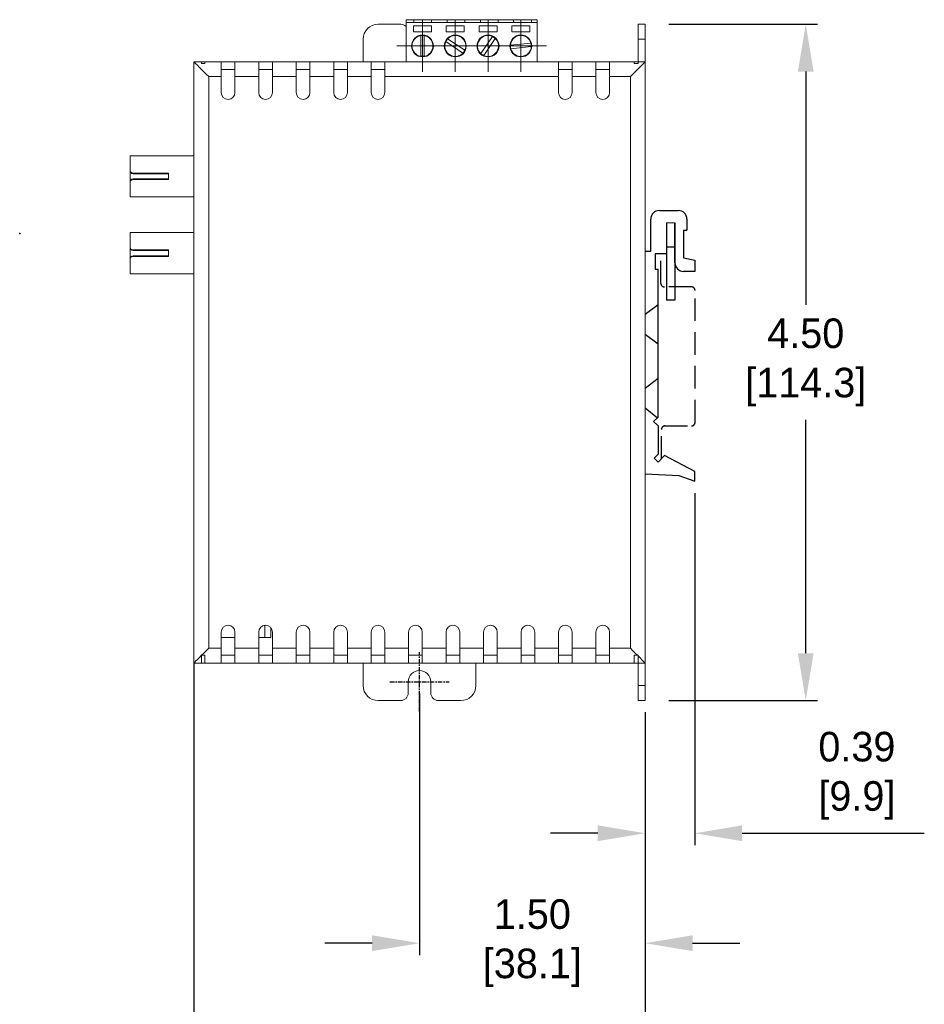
# Model space of a CAD drawing. Header units: inches. Extents: x 0 to 284, y 0 to 223.
# Tile 2 of 8: x 0 to 76, y 66 to 150. Entities that reach past the tile are written whole.
import ezdxf

# ---------------------------------------------------------------- set-up
doc = ezdxf.new("R2010")
doc.units = ezdxf.units.IN
doc.header["$LTSCALE"] = 0.3
doc.header["$MEASUREMENT"] = 0
doc.linetypes.add('CENTER', pattern=[2, 1.25, -0.25, 0.25, -0.25])
doc.linetypes.add('HIDDEN', pattern=[9.525, 6.35, -3.175])
for name, color, linetype in [('Center', 40, 'CENTER'), ('Dimensions', 140, 'Continuous'), ('Hidden', 102, 'HIDDEN')]:
    doc.layers.add(name, color=color, linetype=linetype)
doc.dimstyles.new('ISO-25', dxfattribs={"dimtxt": 2.5, "dimasz": 2.5, "dimexe": 1.25, "dimexo": 0.625, "dimtad": 1, "dimtxsty": 'Standard', "dimcen": 2.5, "dimadec": 0, "dimazin": 0, "dimtfac": 1, "dimtmove": 0, "dimatfit": 3, "dimfxl": 1, "dimarcsym": 0})

# ---------------------------------------------------------------- blocks, each defined once
blk = doc.blocks.new('SW_CENTERMARKSYMBOL_11')
at = {"color": 0, "linetype": 'Continuous', "lineweight": 0}
for p, q in [((0, 1.25), (0, 2.175)), ((0, 0), (0, 1.25)), ((-1.25, 0), (-2.175, 0)), ((0, 0), (-1.25, 0)), ((0, 0), (0, -1.25)), ((0, 0), (1.25, 0)), ((1.25, 0), (2.175, 0)), ((0, -1.25), (0, -2.175))]:
    blk.add_line(p, q, dxfattribs=at)
blk = doc.blocks.new('SW_CENTERMARKSYMBOL_12')
at = {"color": 0, "linetype": 'Continuous', "lineweight": 0}
for p, q in [((0, 1.25), (0, 2.175)), ((0, 0), (0, 1.25)), ((-1.25, 0), (-2.175, 0)), ((0, 0), (-1.25, 0)), ((0, 0), (0, -1.25)), ((0, 0), (1.25, 0)), ((1.25, 0), (2.175, 0)), ((0, -1.25), (0, -2.175))]:
    blk.add_line(p, q, dxfattribs=at)
blk = doc.blocks.new('SW_CENTERMARKSYMBOL_13')
at = {"color": 0, "linetype": 'Continuous', "lineweight": 0}
for p, q in [((0, 1.25), (0, 2.175)), ((0, 0), (0, 1.25)), ((-1.25, 0), (-2.175, 0)), ((0, 0), (-1.25, 0)), ((0, 0), (0, -1.25)), ((0, 0), (1.25, 0)), ((1.25, 0), (2.175, 0)), ((0, -1.25), (0, -2.175))]:
    blk.add_line(p, q, dxfattribs=at)
blk = doc.blocks.new('SW_CENTERMARKSYMBOL_14')
at = {"color": 0, "linetype": 'Continuous', "lineweight": 0}
for p, q in [((0, 1.25), (0, 2.175)), ((0, 0), (0, 1.25)), ((-1.25, 0), (-2.175, 0)), ((0, 0), (-1.25, 0)), ((0, 0), (0, -1.25)), ((0, 0), (1.25, 0)), ((1.25, 0), (2.175, 0)), ((0, -1.25), (0, -2.175))]:
    blk.add_line(p, q, dxfattribs=at)
blk = doc.blocks.new('*D19')
at = {"layer": 'Defpoints', "color": 0}
for p in [(53.807, 149.284), (53.807, 92.134), (66.366, 92.134)]:
    blk.add_point(p, dxfattribs=at)
at = {"layer": 'Dimensions', "color": 0, "lineweight": -2}
for p, q in [((54.807, 149.284), (67.366, 149.284)), ((66.366, 145.284), (66.366, 125.567)), ((66.366, 96.134), (66.366, 115.852)), ((54.807, 92.134), (67.366, 92.134))]:
    blk.add_line(p, q, dxfattribs=at)
at = {"layer": 'Dimensions', "color": 0}
for points in [[(65.699, 145.284), (67.032, 145.284), (66.366, 149.284)], [(65.699, 96.134), (67.032, 96.134), (66.366, 92.134)]]:
    blk.add_solid(points, dxfattribs=at)
at = {"layer": 'Dimensions', "color": 0, "insert": (66.366, 120.709), "char_height": 2.5, "attachment_point": 5}
blk.add_mtext('4.50\\P[114.3]', dxfattribs=at)
blk = doc.blocks.new('*D26')
at = {"layer": 'Defpoints', "color": 0}
for p in [(33.757, 93.734), (52.807, 92.146), (33.757, 71.636)]:
    blk.add_point(p, dxfattribs=at)
at = {"layer": 'Dimensions', "color": 0, "lineweight": -2}
for p, q in [((33.757, 92.734), (33.757, 70.636)), ((52.807, 91.146), (52.807, 70.636)), ((29.757, 71.636), (25.757, 71.636)), ((56.807, 71.636), (60.807, 71.636))]:
    blk.add_line(p, q, dxfattribs=at)
at = {"layer": 'Dimensions', "color": 0}
for points in [[(29.757, 72.302), (29.757, 70.969), (33.757, 71.636)], [(56.807, 72.302), (56.807, 70.969), (52.807, 71.636)]]:
    blk.add_solid(points, dxfattribs=at)
at = {"layer": 'Dimensions', "color": 0, "insert": (43.282, 71.636), "char_height": 2.5, "attachment_point": 5}
blk.add_mtext('1.50\\P[38.1]', dxfattribs=at)
blk = doc.blocks.new('*D27')
at = {"layer": 'Defpoints', "color": 0}
for p in [(14.707, 96.309), (52.807, 91.146), (14.707, 58.832)]:
    blk.add_point(p, dxfattribs=at)
at = {"layer": 'Dimensions', "color": 0, "lineweight": -2}
for p, q in [((14.707, 95.309), (14.707, 57.832)), ((52.807, 90.146), (52.807, 57.832)), ((18.707, 58.832), (26.816, 58.832)), ((48.807, 58.832), (40.698, 58.832))]:
    blk.add_line(p, q, dxfattribs=at)
at = {"layer": 'Dimensions', "color": 0}
for points in [[(18.707, 59.499), (18.707, 58.166), (14.707, 58.832)], [(48.807, 59.499), (48.807, 58.166), (52.807, 58.832)]]:
    blk.add_solid(points, dxfattribs=at)
at = {"layer": 'Dimensions', "color": 0, "insert": (33.757, 58.832), "char_height": 2.5, "attachment_point": 5}
blk.add_mtext('3.00\\P[76.2]', dxfattribs=at)
blk = doc.blocks.new('*D28')
at = {"layer": 'Defpoints', "color": 0}
for p in [(56.994, 110.672), (52.807, 92.134), (56.994, 80.924)]:
    blk.add_point(p, dxfattribs=at)
at = {"layer": 'Dimensions', "color": 0, "lineweight": -2}
for p, q in [((56.994, 109.672), (56.994, 79.924)), ((52.807, 91.134), (52.807, 79.924)), ((48.807, 80.924), (44.807, 80.924)), ((60.994, 80.924), (76.375, 80.924))]:
    blk.add_line(p, q, dxfattribs=at)
at = {"layer": 'Dimensions', "color": 0}
for points in [[(48.807, 81.591), (48.807, 80.258), (52.807, 80.924)], [(60.994, 81.591), (60.994, 80.258), (56.994, 80.924)]]:
    blk.add_solid(points, dxfattribs=at)
at = {"layer": 'Dimensions', "color": 0, "insert": (70.685, 85.782), "char_height": 2.5, "attachment_point": 5}
blk.add_mtext('0.39\\P[9.9]', dxfattribs=at)

msp = doc.modelspace()

# ---------------------------------------------------------------- linework, layer by layer
at = {"color": 7, "linetype": 'Continuous', "lineweight": 15}
for p, q in [((30.2646, 149.2839), (32.1696, 149.2839)), ((32.6216, 149.6651), (43.6966, 149.6651)), ((32.6216, 149.4171), (32.6216, 149.6651)), ((32.6216, 149.4171), (43.6966, 149.4171)), ((32.6216, 146.1089), (32.6216, 149.4171)), ((32.8994, 149.4321), (35.1125, 149.4321)), ((32.8994, 149.4321), (32.8994, 149.4171)), ((34.7631, 149.1445), (33.2488, 149.1445)), ((33.2488, 149.1445), (33.2488, 148.6447)), ((34.7779, 149.6461), (33.2726, 149.6461)), ((33.2726, 149.6461), (33.2726, 149.4375)), ((33.2763, 149.4375), (33.2726, 149.6461)), ((33.2726, 149.4375), (34.7779, 149.4375)), ((34.7631, 148.6447), (34.7631, 149.1445)), ((34.7743, 149.4375), (34.7779, 149.6461)), ((34.7779, 149.4375), (34.7779, 149.6461)), ((35.1125, 149.4321), (35.1125, 149.4171)), ((35.6681, 149.4321), (35.6681, 149.4171)), ((35.6681, 149.4321), (37.8812, 149.4321)), ((36.0175, 149.1445), (36.0175, 148.6447)), ((37.5318, 149.1445), (36.0175, 149.1445)), ((37.5885, 149.6461), (36.0831, 149.6461)), ((36.0831, 149.6461), (36.0831, 149.4375)), ((36.0868, 149.4375), (36.0831, 149.6461)), ((36.0831, 149.4375), (37.5885, 149.4375)), ((37.5318, 148.6447), (37.5318, 149.1445)), ((37.5848, 149.4375), (37.5885, 149.6461)), ((37.5885, 149.4375), (37.5885, 149.6461)), ((37.8812, 149.4321), (37.8812, 149.4171)), ((38.4369, 149.4321), (38.4369, 149.4171)), ((38.4369, 149.4321), (40.65, 149.4321)), ((38.7863, 149.1445), (38.7863, 148.6447)), ((40.3006, 149.1445), (38.7863, 149.1445)), ((40.399, 149.6461), (38.8937, 149.6461)), ((38.8937, 149.6461), (38.8937, 149.4375)), ((38.8973, 149.4375), (38.8937, 149.6461)), ((38.8937, 149.4375), (40.399, 149.4375)), ((40.3006, 148.6447), (40.3006, 149.1445)), ((40.3953, 149.4375), (40.399, 149.6461)), ((40.399, 149.4375), (40.399, 149.6461)), ((40.65, 149.4321), (40.65, 149.4171)), ((41.2056, 149.4321), (43.4187, 149.4321)), ((41.2056, 149.4321), (41.2056, 149.4171)), ((41.555, 149.1445), (41.555, 148.6447)), ((43.0693, 149.1445), (41.555, 149.1445)), ((43.2095, 149.6461), (41.7042, 149.6461)), ((41.7042, 149.6461), (41.7042, 149.4375)), ((41.7079, 149.4375), (41.7042, 149.6461)), ((41.7042, 149.4375), (43.2095, 149.4375)), ((43.0693, 148.6447), (43.0693, 149.1445)), ((43.2059, 149.4375), (43.2095, 149.6461)), ((43.2095, 149.4375), (43.2095, 149.6461)), ((43.4187, 149.4321), (43.4187, 149.4171)), ((43.6966, 149.4171), (43.6966, 149.6651)), ((43.6966, 146.1089), (43.6966, 149.4171)), ((52.2271, 149.2844), (52.2271, 148.0144)), ((52.2271, 149.2844), (52.8071, 149.2844)), ((52.8071, 149.2844), (52.8071, 148.0144)), ((33.2488, 148.6447), (34.7631, 148.6447)), ((33.8609, 148.3196), (33.8609, 146.575)), ((34.151, 146.575), (34.151, 148.3196)), ((36.0175, 148.6447), (37.5318, 148.6447)), ((38.7863, 148.6447), (40.3006, 148.6447)), ((39.911, 148.2516), (38.9354, 146.8052)), ((39.1759, 146.643), (40.1515, 148.0893)), ((41.555, 148.6447), (43.0693, 148.6447)), ((28.9946, 146.1089), (28.9946, 148.0139)), ((35.9704, 147.8148), (37.4167, 146.8392)), ((37.579, 147.0798), (36.1326, 148.0553)), ((43.1646, 147.6827), (41.4295, 147.5004)), ((41.4598, 147.2118), (43.1949, 147.3942)), ((52.2271, 148.0144), (52.8071, 148.0144)), ((52.2271, 148.0144), (52.2271, 146.1089)), ((52.8071, 148.0144), (52.8071, 146.1089)), ((14.7071, 146.1089), (15.3571, 146.1089)), ((14.7071, 95.3089), (14.7071, 146.1089)), ((15.3571, 146.1089), (15.3571, 145.9555)), ((15.6235, 146.1089), (15.3571, 146.1089)), ((15.3571, 145.9555), (15.6235, 145.9555)), ((15.6235, 146.1089), (17.022, 146.1089)), ((15.6235, 145.9555), (15.6235, 146.1089)), ((17.022, 146.1089), (17.022, 144.8589)), ((18.1758, 146.1089), (17.022, 146.1089)), ((18.1758, 144.8589), (18.1758, 146.1089)), ((18.1758, 146.1089), (20.1851, 146.1089)), ((20.1851, 146.1089), (20.1851, 144.8589)), ((21.3389, 146.1089), (20.1851, 146.1089)), ((21.3389, 144.8589), (21.3389, 146.1089)), ((21.3389, 146.1089), (23.3482, 146.1089)), ((23.3482, 146.1089), (23.3482, 144.8589)), ((24.502, 146.1089), (23.3482, 146.1089)), ((24.502, 144.8589), (24.502, 146.1089)), ((24.502, 146.1089), (26.5113, 146.1089)), ((26.5113, 146.1089), (26.5113, 144.8589)), ((27.6651, 146.1089), (26.5113, 146.1089)), ((27.6651, 146.1089), (29.6744, 146.1089)), ((27.6651, 144.8589), (27.6651, 146.1089)), ((29.6744, 146.1089), (29.6744, 144.8589)), ((30.8282, 146.1089), (29.6744, 146.1089)), ((30.8282, 144.8589), (30.8282, 146.1089)), ((30.8282, 146.1089), (45.4899, 146.1089)), ((45.4899, 146.1089), (45.4899, 144.8589)), ((46.6437, 146.1089), (45.4899, 146.1089)), ((46.6437, 144.8589), (46.6437, 146.1089)), ((46.6437, 146.1089), (48.653, 146.1089)), ((48.653, 146.1089), (48.653, 144.8589)), ((49.8068, 146.1089), (48.653, 146.1089)), ((49.8068, 144.8589), (49.8068, 146.1089)), ((49.8068, 146.1089), (51.8907, 146.1089)), ((51.8907, 146.1089), (51.8907, 145.9555)), ((52.2197, 146.1089), (51.8907, 146.1089)), ((51.8907, 145.9555), (52.2154, 145.9555)), ((52.2197, 146.1089), (52.8071, 146.1089)), ((52.8071, 146.1089), (52.8071, 95.3089)), ((17.022, 144.8589), (15.9571, 144.8589)), ((15.9571, 144.8589), (15.9571, 96.5589)), ((18.1758, 145.4589), (17.022, 145.4589)), ((17.022, 144.8589), (17.022, 143.5019)), ((20.1851, 144.8589), (18.1758, 144.8589)), ((18.1758, 143.5019), (18.1758, 144.8589)), ((21.3389, 145.4589), (20.1851, 145.4589)), ((20.1851, 144.8589), (20.1851, 143.5019)), ((23.3482, 144.8589), (21.3389, 144.8589)), ((21.3389, 143.5019), (21.3389, 144.8589)), ((24.502, 145.4589), (23.3482, 145.4589)), ((23.3482, 144.8589), (23.3482, 143.5019)), ((26.5113, 144.8589), (24.502, 144.8589)), ((24.502, 143.5019), (24.502, 144.8589)), ((27.6651, 145.4589), (26.5113, 145.4589)), ((26.5113, 144.8589), (26.5113, 143.5019)), ((29.6744, 144.8589), (27.6651, 144.8589)), ((27.6651, 143.5019), (27.6651, 144.8589)), ((30.8282, 145.4589), (29.6744, 145.4589)), ((29.6744, 144.8589), (29.6744, 143.5019)), ((45.4899, 144.8589), (30.8282, 144.8589)), ((30.8282, 143.5019), (30.8282, 144.8589)), ((46.6437, 145.4589), (45.4899, 145.4589)), ((45.4899, 144.8589), (45.4899, 143.5019)), ((48.653, 144.8589), (46.6437, 144.8589)), ((46.6437, 143.5019), (46.6437, 144.8589)), ((49.8068, 145.4589), (48.653, 145.4589)), ((48.653, 144.8589), (48.653, 143.5019)), ((51.5571, 144.8589), (49.8068, 144.8589)), ((49.8068, 143.5019), (49.8068, 144.8589)), ((51.5571, 96.5589), (51.5571, 144.8589)), ((9.3171, 136.9425), (9.3171, 138.1653)), ((9.3171, 136.8965), (9.3171, 136.9425)), ((9.3171, 136.9049), (9.3171, 135.9634)), ((12.5671, 136.6983), (9.5671, 136.6983)), ((9.5671, 136.6983), (9.5671, 136.6529)), ((12.5671, 136.6529), (9.5671, 136.6529)), ((12.5671, 136.1613), (12.5671, 136.6983)), ((9.3171, 135.9172), (9.3171, 135.9634)), ((9.3171, 134.6953), (9.3171, 135.9172)), ((9.5671, 136.2069), (9.5671, 136.1613)), ((12.5671, 136.2069), (9.5671, 136.2069)), ((12.5671, 136.1613), (9.5671, 136.1613)), ((9.3171, 130.4514), (9.3171, 131.6742)), ((9.3171, 130.4054), (9.3171, 130.4514)), ((9.3171, 130.4138), (9.3171, 129.4722)), ((12.5671, 130.2072), (9.5671, 130.2072)), ((9.5671, 130.2072), (9.5671, 130.1618)), ((12.5671, 130.1618), (9.5671, 130.1618)), ((12.5671, 129.6702), (12.5671, 130.2072)), ((9.3171, 129.4261), (9.3171, 129.4722)), ((9.3171, 128.2042), (9.3171, 129.4261)), ((9.5671, 129.7158), (9.5671, 129.6702)), ((12.5671, 129.7158), (9.5671, 129.7158)), ((12.5671, 129.6702), (9.5671, 129.6702)), ((20.7071, 98.4909), (20.7071, 97.4729)), ((21.2071, 98.2837), (21.2071, 97.4729)), ((17.022, 97.9166), (17.022, 96.5589)), ((18.1758, 97.4729), (17.022, 97.4729)), ((18.1758, 96.5589), (18.1758, 97.9166)), ((20.1851, 97.9166), (20.1851, 96.5589)), ((20.7071, 97.4729), (20.1851, 97.4729)), ((21.2071, 97.4729), (20.7071, 97.4729)), ((21.3389, 96.5589), (21.3389, 97.9166)), ((23.3482, 97.9166), (23.3482, 96.5589)), ((24.502, 96.5589), (24.502, 97.9166)), ((26.5113, 97.9166), (26.5113, 96.5589)), ((27.6651, 96.5589), (27.6651, 97.9166)), ((29.6744, 97.9166), (29.6744, 96.5589)), ((30.8282, 96.5589), (30.8282, 97.9166)), ((32.8375, 97.9166), (32.8375, 96.5589)), ((33.9913, 96.5589), (33.9913, 97.9166)), ((36.0006, 97.9166), (36.0006, 96.5589)), ((37.1544, 96.5589), (37.1544, 97.9166)), ((39.1637, 97.9166), (39.1637, 96.5589)), ((40.3175, 96.5589), (40.3175, 97.9166)), ((42.3268, 97.9166), (42.3268, 96.5589)), ((43.4806, 96.5589), (43.4806, 97.9166)), ((45.4899, 97.9166), (45.4899, 96.5589)), ((46.6437, 96.5589), (46.6437, 97.9166)), ((48.653, 97.9166), (48.653, 96.5589)), ((49.8068, 96.5589), (49.8068, 97.9166)), ((15.9571, 96.5589), (17.022, 96.5589)), ((17.022, 96.5589), (17.022, 95.3089)), ((18.1758, 96.5589), (20.1851, 96.5589)), ((18.1758, 95.3089), (18.1758, 96.5589)), ((20.1851, 96.5589), (20.1851, 95.3089)), ((21.3389, 96.5589), (23.3482, 96.5589)), ((21.3389, 95.3089), (21.3389, 96.5589)), ((23.3482, 96.5589), (23.3482, 95.3089)), ((24.502, 96.5589), (26.5113, 96.5589)), ((24.502, 95.3089), (24.502, 96.5589)), ((26.5113, 96.5589), (26.5113, 95.3089)), ((27.6651, 96.5589), (29.6744, 96.5589)), ((27.6651, 95.3089), (27.6651, 96.5589)), ((29.6744, 96.5589), (29.6744, 95.3089)), ((30.8282, 96.5589), (32.8375, 96.5589)), ((30.8282, 95.3089), (30.8282, 96.5589)), ((32.8375, 96.5589), (32.8375, 95.3089)), ((33.9913, 96.5589), (36.0006, 96.5589)), ((33.9913, 95.3089), (33.9913, 96.5589)), ((36.0006, 96.5589), (36.0006, 95.3089)), ((37.1544, 96.5589), (39.1637, 96.5589)), ((37.1544, 95.3089), (37.1544, 96.5589)), ((39.1637, 96.5589), (39.1637, 95.3089)), ((40.3175, 96.5589), (42.3268, 96.5589)), ((40.3175, 95.3089), (40.3175, 96.5589)), ((42.3268, 96.5589), (42.3268, 95.3089)), ((43.4806, 96.5589), (45.4899, 96.5589)), ((43.4806, 95.3089), (43.4806, 96.5589)), ((45.4899, 96.5589), (45.4899, 95.3089)), ((46.6437, 96.5589), (48.653, 96.5589)), ((46.6437, 95.3089), (46.6437, 96.5589)), ((48.653, 96.5589), (48.653, 95.3089)), ((49.8068, 95.3089), (49.8068, 96.5589)), ((49.8068, 96.5589), (51.5571, 96.5589)), ((15.6235, 95.9589), (15.3571, 95.9589)), ((15.3571, 95.9589), (15.3571, 95.3089)), ((15.6235, 95.3089), (15.6235, 95.9589)), ((17.022, 95.9589), (18.1758, 95.9589)), ((20.1851, 95.9589), (21.3389, 95.9589)), ((23.3482, 95.9589), (24.502, 95.9589)), ((26.5113, 95.9589), (27.6651, 95.9589)), ((29.6744, 95.9589), (30.8282, 95.9589)), ((32.8375, 95.9589), (33.9913, 95.9589)), ((36.0006, 95.9589), (37.1544, 95.9589)), ((39.1637, 95.9589), (40.3175, 95.9589)), ((42.3268, 95.9589), (43.4806, 95.9589)), ((45.4899, 95.9589), (46.6437, 95.9589)), ((48.653, 95.9589), (49.8068, 95.9589)), ((52.1571, 95.9589), (51.8907, 95.9589)), ((51.8907, 95.9589), (51.8907, 95.3089)), ((52.212, 95.9589), (52.1571, 95.9589)), ((52.212, 95.904), (52.212, 95.9589)), ((15.3571, 95.3089), (14.7071, 95.3089)), ((15.3571, 95.3089), (15.6235, 95.3089)), ((17.022, 95.3089), (15.6235, 95.3089)), ((15.9921, 95.3089), (17.022, 95.3089)), ((17.022, 95.3089), (18.1758, 95.3089)), ((20.1851, 95.3089), (18.1758, 95.3089)), ((18.1784, 95.3089), (20.1851, 95.3089)), ((20.1851, 95.3089), (21.3389, 95.3089)), ((23.3482, 95.3089), (21.3389, 95.3089)), ((23.3482, 95.3089), (24.502, 95.3089)), ((26.5113, 95.3089), (24.502, 95.3089)), ((26.5113, 95.3089), (27.6651, 95.3089)), ((29.6744, 95.3089), (27.6651, 95.3089)), ((28.9946, 93.4039), (28.9946, 95.3089)), ((29.6744, 95.3089), (30.8282, 95.3089)), ((32.8375, 95.3089), (30.8282, 95.3089)), ((32.8375, 95.3089), (33.9913, 95.3089)), ((36.0006, 95.3089), (33.9913, 95.3089)), ((36.0006, 95.3089), (37.1544, 95.3089)), ((39.1637, 95.3089), (37.1544, 95.3089)), ((38.5196, 95.3089), (38.5196, 93.4039)), ((39.1637, 95.3089), (40.3175, 95.3089)), ((42.3268, 95.3089), (40.3175, 95.3089)), ((42.3268, 95.3089), (43.4806, 95.3089)), ((45.4899, 95.3089), (43.4806, 95.3089)), ((45.4899, 95.3089), (46.6437, 95.3089)), ((48.653, 95.3089), (46.6437, 95.3089)), ((48.653, 95.3089), (49.8068, 95.3089)), ((51.8907, 95.3089), (49.8068, 95.3089)), ((49.8068, 95.3089), (51.6675, 95.3089)), ((51.8907, 95.3089), (52.2197, 95.3089)), ((52.8071, 95.3089), (52.2197, 95.3089)), ((52.2271, 95.3089), (52.2271, 93.4039)), ((52.8071, 95.3089), (52.8071, 93.4039)), ((32.8046, 93.7214), (32.8046, 92.7689)), ((34.7096, 92.7689), (34.7096, 93.7214)), ((52.2271, 93.4039), (52.8071, 93.4039)), ((52.2271, 93.4039), (52.2271, 92.1339)), ((52.8071, 93.4039), (52.8071, 92.1339)), ((32.1696, 92.1339), (30.2646, 92.1339)), ((37.2496, 92.1339), (35.3446, 92.1339)), ((52.2271, 92.1339), (52.8071, 92.1339))]:
    msp.add_line(p, q, dxfattribs=at)
for p, q in [((54.005, 133.5415), (55.6023, 133.5415)), ((53.279, 130.117), (53.279, 132.8154)), ((54.5979, 132.4887), (54.5979, 129.875)), ((54.5979, 132.4887), (54.5979, 125.9549)), ((55.324, 129.1248), (55.324, 132.4887)), ((55.324, 132.4887), (55.324, 125.9549)), ((56.3283, 132.8154), (56.3283, 131.8716)), ((56.0379, 131.8716), (56.0379, 129.5362)), ((56.0379, 131.8716), (56.3283, 131.8716)), ((52.8071, 130.117), (53.279, 130.117)), ((54.5979, 129.875), (53.6662, 129.875)), ((53.6662, 129.875), (53.6662, 128.5924)), ((55.324, 130.4438), (54.5979, 130.4438)), ((56.0379, 129.5362), (56.9938, 129.3547)), ((56.9938, 129.3547), (56.9938, 128.3988)), ((53.6662, 128.5924), (53.9082, 128.5924)), ((53.9082, 116.0684), (53.9082, 128.5924)), ((56.9938, 128.3988), (56.05, 128.3988)), ((55.324, 125.9549), (54.5979, 125.9549)), ((53.9082, 116.0684), (53.521, 115.7054)), ((53.521, 115.7054), (53.9082, 115.3424)), ((53.9082, 115.3424), (53.9082, 112.9586)), ((53.9082, 112.9586), (53.5745, 112.6249)), ((53.5745, 112.6249), (53.9082, 112.2912)), ((54.4546, 112.8376), (53.9082, 112.2912)), ((56.9938, 111.4823), (54.4546, 112.8376)), ((56.9938, 110.6716), (56.9938, 111.4823)), ((52.8071, 111.3008), (55.6628, 111.1556)), ((55.6628, 111.1556), (56.9938, 110.6716))]:
    msp.add_line(p, q)
at = {"color": 7, "linetype": 'Continuous', "lineweight": 15, "flags": 128}
for points in [[(15.9571, 144.8589), (15.74, 145.076), (15.5296, 145.2864), (15.3321, 145.4839), (15.1536, 145.6624), (14.9995, 145.8165), (14.8745, 145.9415), (14.7825, 146.0335), (14.7261, 146.0899), (14.7071, 146.1089)], [(52.8071, 146.1089), (52.7881, 146.0899), (52.7317, 146.0335), (52.6396, 145.9415), (52.5146, 145.8165), (52.3606, 145.6624), (52.1821, 145.4839), (51.9846, 145.2864), (51.7741, 145.076), (51.5571, 144.8589)], [(15.3571, 95.9589), (15.5476, 96.1494), (15.7494, 96.3513), (15.9571, 96.5589)], [(51.5571, 96.5589), (51.7647, 96.3513), (51.9666, 96.1494), (52.1571, 95.9589)], [(14.7071, 95.3089), (14.7269, 95.3287), (14.7858, 95.3876), (14.8818, 95.4836), (15.0119, 95.6138), (15.172, 95.7739), (15.3571, 95.9589)], [(52.212, 95.904), (52.3826, 95.7334), (52.5294, 95.5866), (52.6482, 95.4678), (52.7356, 95.3804), (52.7891, 95.3269), (52.8071, 95.3089)]]:
    msp.add_lwpolyline(points, dxfattribs=at)
at = {"color": 7, "linetype": 'Continuous', "lineweight": 15}
msp.add_lwpolyline([(54.5979, 132.4887), (55.324, 132.4887)], dxfattribs=at)
for centre in [(34.0059, 147.4473), (36.7747, 147.4473), (39.5434, 147.4473), (42.3122, 147.4473)]:
    msp.add_circle(centre, 0.9248, dxfattribs=at)
for centre, radius, start, end in [((30.2646, 148.0139), 1.27, 90, 180), ((32.1696, 148.6489), 0.635, 44.619981, 90), ((34.0059, 147.4473), 0.8843, 99.442536, 260.557464), ((34.0059, 147.4473), 0.8843, 279.442536, 80.557464), ((36.7747, 147.4473), 0.8843, 335.442536, 136.557464), ((39.5434, 147.4473), 0.8843, 65.442536, 226.557464), ((39.5434, 147.4473), 0.8843, 245.442536, 46.557464), ((42.3122, 147.4473), 0.8843, 15.442536, 176.557464), ((36.7747, 147.4473), 0.8843, 155.442536, 316.557464), ((42.3122, 147.4473), 0.8843, 195.442536, 356.557464), ((17.5989, 143.5019), 0.5769, 180, 0), ((20.762, 143.5019), 0.5769, 180, 0), ((23.9251, 143.5019), 0.5769, 180, 0), ((27.0882, 143.5019), 0.5769, 180, 0), ((30.2513, 143.5019), 0.5769, 180, 0), ((46.0668, 143.5019), 0.5769, 180, 0), ((49.2299, 143.5019), 0.5769, 180, 0), ((17.5989, 97.9166), 0.5769, 0, 180), ((20.762, 97.9166), 0.5769, 0, 180), ((23.9251, 97.9166), 0.5769, 0, 180), ((27.0882, 97.9166), 0.5769, 0, 180), ((30.2513, 97.9166), 0.5769, 0, 180), ((33.4144, 97.9166), 0.5769, 0, 180), ((36.5775, 97.9166), 0.5769, 0, 180), ((39.7406, 97.9166), 0.5769, 0, 180), ((42.9037, 97.9166), 0.5769, 0, 180), ((46.0668, 97.9166), 0.5769, 0, 180), ((49.2299, 97.9166), 0.5769, 0, 180), ((33.7571, 93.7214), 0.9525, 0, 180), ((30.2646, 93.4039), 1.27, 180, 270), ((37.2496, 93.4039), 1.27, 270, 0), ((32.1696, 92.7689), 0.635, 270, 0), ((35.3446, 92.7689), 0.635, 180, 270)]:
    msp.add_arc(centre, radius, start, end, dxfattribs=at)
for centre, start, end in [((54.005, 132.8154), 90, 180), ((55.6023, 132.8154), 0, 90), ((56.05, 129.1248), 180, 270)]:
    msp.add_arc(centre, 0.726, start, end)
for centre, start_param, end_param in [((52.2197, 144.8589), 0, 0.5006547), ((52.2197, 96.5589), 2.1223002, 3.1415927)]:
    msp.add_ellipse(centre, major_axis=(0, 1.25), ratio=0.0072193, start_param=start_param, end_param=end_param, dxfattribs=at)
for points, degree in [([(33.8609, 148.3196), (33.9576, 148.3196), (34.0543, 148.3196), (34.151, 148.3196)], 3), ([(39.911, 148.2516), (39.9911, 148.1975), (40.0713, 148.1434), (40.1515, 148.0893)], 3), ([(35.9704, 147.8148), (36.0245, 147.895), (36.0785, 147.9752), (36.1326, 148.0553)], 3), ([(41.4598, 147.2118), (41.4497, 147.308), (41.4396, 147.4042), (41.4295, 147.5004)], 3), ([(43.1646, 147.6827), (43.1747, 147.5865), (43.1848, 147.4904), (43.1949, 147.3942)], 3), ([(34.151, 146.575), (34.0543, 146.575), (33.9576, 146.575), (33.8609, 146.575)], 3), ([(37.579, 147.0798), (37.5249, 146.9996), (37.4708, 146.9194), (37.4167, 146.8392)], 3), ([(39.1759, 146.643), (39.0957, 146.6971), (39.0156, 146.7511), (38.9354, 146.8052)], 3), ([(14.7071, 138.1653), (9.3171, 138.1653)], 1), ([(9.3171, 134.6953), (14.7071, 134.6953)], 1), ([(14.7071, 131.6742), (9.3171, 131.6742)], 1), ([(9.3171, 128.2042), (14.7071, 128.2042)], 1)]:
    msp.add_open_spline(points, degree=degree, dxfattribs=at)
for points in [[(9.3171, 136.9425), (9.3171, 136.8793), (9.3439, 136.8162), (9.436, 136.7253), (9.5009, 136.6983), (9.5671, 136.6983)], [(9.5671, 136.6529), (9.5008, 136.6529), (9.4361, 136.6799), (9.3438, 136.7706), (9.3171, 136.8338), (9.3171, 136.8965)], [(9.3171, 135.9634), (9.3171, 136.026), (9.3437, 136.089), (9.4359, 136.1798), (9.5008, 136.2069), (9.5671, 136.2069)], [(9.5671, 136.1613), (9.5009, 136.1613), (9.4362, 136.1344), (9.344, 136.0437), (9.3171, 135.9804), (9.3171, 135.9172)], [(9.3171, 130.4514), (9.3171, 130.3882), (9.3439, 130.325), (9.436, 130.2342), (9.5009, 130.2072), (9.5671, 130.2072)], [(9.5671, 130.1618), (9.5008, 130.1618), (9.4361, 130.1888), (9.3438, 130.2795), (9.3171, 130.3427), (9.3171, 130.4054)], [(9.3171, 129.4722), (9.3171, 129.5349), (9.3437, 129.5979), (9.4359, 129.6887), (9.5008, 129.7158), (9.5671, 129.7158)], [(9.5671, 129.6702), (9.5009, 129.6702), (9.4362, 129.6433), (9.344, 129.5525), (9.3171, 129.4893), (9.3171, 129.4261)]]:
    msp.add_open_spline(points, degree=3, knots=[0, 0, 0, 0, 0.5, 0.5, 1, 1, 1, 1], dxfattribs=at)
at = {"color": 5}
msp.add_point((0, 131.6058), dxfattribs=at)
at = {"layer": 'Center'}
for p, q in [((33.7571, 91.2214), (33.7571, 96.2214)), ((31.2571, 93.7214), (36.2571, 93.7214)), ((33.6671, 93.7214), (33.8471, 93.7214)), ((33.7571, 93.6314), (33.7571, 93.8114))]:
    msp.add_line(p, q, dxfattribs=at)
at = {"layer": 'Hidden'}
for p, q in [((53.9082, 125.5794), (52.8071, 124.7444)), ((53.9082, 122.2396), (52.8071, 123.0746)), ((53.9082, 119.3476), (52.8071, 118.5127)), ((53.8437, 116.0079), (52.8071, 116.8428))]:
    msp.add_line(p, q, dxfattribs=at)
msp.add_lwpolyline([(54.1814, 112.5644), (54.1814, 115.0424, -0.4142136), (54.4814, 115.3424), (56.7215, 115.3424, 0.4142136), (57.0215, 115.6424), (57.0215, 126.7859, 0.4142136), (56.7215, 127.0859), (54.4321, 127.0859, -0.4142136), (54.1321, 127.3859), (54.1321, 129.875)], format="xyb", dxfattribs=at)

# ---------------------------------------------------------------- block references
at = {"layer": 'Center'}
for name, p in [('SW_CENTERMARKSYMBOL_13', (34.0059, 147.4473)), ('SW_CENTERMARKSYMBOL_14', (36.7747, 147.4473)), ('SW_CENTERMARKSYMBOL_12', (39.5434, 147.4473)), ('SW_CENTERMARKSYMBOL_11', (42.3122, 147.4473))]:
    msp.add_blockref(name, p, dxfattribs=at)

# ---------------------------------------------------------------- dimensions: what is measured, and where the dimension line sits
at = {"layer": 'Dimensions'}
dim = msp.add_linear_dim(base=(66.3657, 92.1339), p1=(53.8071, 149.2844), p2=(53.8071, 92.1339), angle=90, text='4.50\\P[114.3]', dimstyle='ISO-25', override={"dimasz": 4, "dimexe": 1, "dimexo": 1, "dimgap": 1.524, "dimtih": 1, "dimtoh": 1, "dimlfac": 2, "dimzin": 0, "dimpost": '\\X', "dimtofl": 0, "dimtzin": 0}, dxfattribs=at)
dim.commit()
dim.dimension.update_dxf_attribs({"geometry": '*D19', "text_midpoint": (66.3657, 120.7092), "dimtype": 160})
for base, p1, p2, text, override, picture, middle in [((56.9938, 80.9244), (52.8071, 92.1339), (56.9938, 110.6716), '0.39\\P[9.9]', {"dimasz": 4, "dimexe": 1, "dimexo": 1, "dimgap": 1.524, "dimtih": 1, "dimtoh": 1, "dimlfac": 2, "dimzin": 0, "dimpost": '\\X', "dimtofl": 0, "dimtzin": 0}, '*D28', (70.6845, 80.9244)), ((14.7071, 58.8322), (52.8071, 91.1465), (14.7071, 96.3089), '3.00\\P[76.2]', {"dimasz": 4, "dimexe": 1, "dimexo": 1, "dimgap": 1.524, "dimtad": 0, "dimtih": 1, "dimtoh": 1, "dimlfac": 2, "dimzin": 0, "dimdsep": 46, "dimpost": '\\X', "dimtofl": 0, "dimtzin": 0}, '*D27', (33.7571, 58.8322)), ((33.7571, 71.6357), (52.8071, 92.1465), (33.7571, 93.734), '1.50\\P[38.1]', {"dimasz": 4, "dimexe": 1, "dimexo": 1, "dimgap": 1.524, "dimtad": 0, "dimtih": 1, "dimtoh": 1, "dimlfac": 2, "dimzin": 0, "dimdsep": 46, "dimpost": '\\X', "dimtofl": 0, "dimtzin": 0}, '*D26', (43.2821, 71.6357))]:
    dim = msp.add_linear_dim(base=base, p1=p1, p2=p2, text=text, dimstyle='ISO-25', override=override, dxfattribs=at)
    dim.commit()
    dim.dimension.update_dxf_attribs({"geometry": picture, "text_midpoint": middle, "dimtype": 160})

doc.saveas('drawing.dxf')
